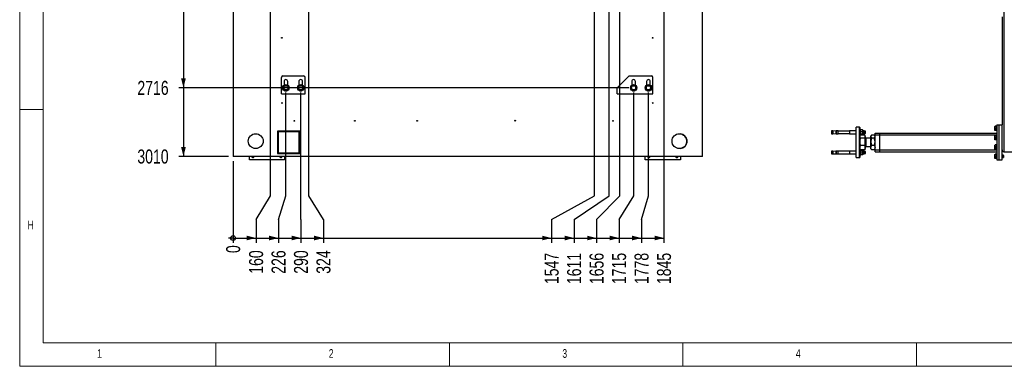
# Model space of a CAD drawing. Header units: millimetres. Extents: x 5 to 589, y 5 to 415.
# Tile 1 of 68: x 5 to 216, y 5 to 79. Entities that reach past the tile are written whole.
import ezdxf

# ---------------------------------------------------------------- set-up
doc = ezdxf.new("R2010")
doc.units = ezdxf.units.MM
doc.layers.add('COTES', color=1, linetype='Continuous')
doc.layers.add('NOTES', color=6, linetype='Continuous')
doc.layers.add('TRAIT-FORT', color=4, linetype='Continuous', lineweight=25)
doc.styles.add('SLDTEXTSTYLE0', font='TXT', dxfattribs={"width": 0.75})
doc.dimstyles.new('SLDDIMSTYLE0', dxfattribs={"dimtxt": 3, "dimasz": 0.333333, "dimexe": 0, "dimexo": 0.0625, "dimgap": 0.75, "dimtad": 0, "dimtih": 1, "dimtoh": 1, "dimdec": 0, "dimlfac": 20, "dimrnd": 1e-09, "dimdsep": 46, "dimtxsty": 'SLDTEXTSTYLE0', "dimblk1": 'ORIGIN', "dimblk2": 'ORIGIN', "dimsah": 1, "dimcen": 0.09, "dimadec": 0, "dimazin": 2, "dimtfac": 1, "dimtdec": 0, "dimtofl": 0, "dimtmove": 0, "dimatfit": 3, "dimldrblk": 'ORIGIN', "dimfxl": 1, "dimfrac": 2, "dimtolj": 1, "dimtzin": 12, "dimarcsym": 0})
doc.dimstyles.new('SLDDIMSTYLE1', dxfattribs={"dimtxt": 3, "dimasz": 2, "dimexe": 0, "dimexo": 0.0625, "dimgap": 0.75, "dimtad": 0, "dimtih": 1, "dimtoh": 1, "dimdec": 0, "dimlfac": 20, "dimrnd": 1e-09, "dimzin": 12, "dimdsep": 46, "dimtxsty": 'SLDTEXTSTYLE0', "dimsah": 1, "dimcen": 0.09, "dimadec": 0, "dimazin": 3, "dimtfac": 1, "dimtdec": 0, "dimtofl": 0, "dimtmove": 0, "dimatfit": 3, "dimfxl": 1, "dimfrac": 2, "dimtolj": 1, "dimtzin": 12, "dimarcsym": 0})

# ---------------------------------------------------------------- blocks, each defined once
blk = doc.blocks.new('_Origin')
at = {"color": 0, "linetype": 'ByBlock', "lineweight": -2}
blk.add_line((0, 0), (-1, 0), dxfattribs=at)
blk.add_circle((0, 0), 0.5, dxfattribs=at)
blk = doc.blocks.new('_D_13')
at = {"layer": 'COTES', "color": 1, "transparency": 16777216}
blk.add_line((50.69, 48.93), (50.69, 31.46), dxfattribs=at)
blk.add_blockref('_Origin', (50.69, 32.46), dxfattribs=at)
at = {"layer": 'COTES', "color": 1, "transparency": 16777216, "insert": (49.2, 29.24), "char_height": 3, "attachment_point": 1, "rotation": 90, "style": 'SLDTEXTSTYLE0'}
blk.add_mtext('0', dxfattribs=at)
blk = doc.blocks.new('_D_14')
at = {"layer": 'COTES', "color": 1, "transparency": 16777216}
for p, q in [((58.71, 41.46), (58.71, 87.28)), ((55.59, 36.46), (58.71, 41.46)), ((55.59, 36.46), (55.59, 31.46)), ((50.69, 32.46), (55.59, 32.46))]:
    blk.add_line(p, q, dxfattribs=at)
blk.add_solid([(55.59, 32.46), (53.59, 32.96), (53.59, 31.96)], dxfattribs=at)
at = {"layer": 'COTES', "color": 1, "transparency": 16777216, "insert": (54.1, 24.81), "char_height": 3, "attachment_point": 1, "rotation": 90, "style": 'SLDTEXTSTYLE0'}
blk.add_mtext('160', dxfattribs=at)
blk = doc.blocks.new('_D_15')
at = {"layer": 'COTES', "color": 1, "transparency": 16777216}
for p, q in [((61.99, 41.46), (61.99, 63.62)), ((60.4, 36.46), (61.99, 41.46)), ((60.4, 36.46), (60.4, 31.46)), ((55.59, 32.46), (60.4, 32.46))]:
    blk.add_line(p, q, dxfattribs=at)
blk.add_solid([(60.4, 32.46), (58.4, 32.96), (58.4, 31.96)], dxfattribs=at)
at = {"layer": 'COTES', "color": 1, "transparency": 16777216, "insert": (58.91, 24.81), "char_height": 3, "attachment_point": 1, "rotation": 90, "style": 'SLDTEXTSTYLE0'}
blk.add_mtext('226', dxfattribs=at)
blk = doc.blocks.new('_D_16')
at = {"layer": 'COTES', "color": 1, "transparency": 16777216}
for p, q in [((65.16, 41.46), (65.16, 63.62)), ((65.21, 36.46), (65.16, 41.46)), ((65.21, 36.46), (65.21, 31.46)), ((60.4, 32.46), (65.21, 32.46))]:
    blk.add_line(p, q, dxfattribs=at)
blk.add_solid([(65.21, 32.46), (63.21, 32.96), (63.21, 31.96)], dxfattribs=at)
at = {"layer": 'COTES', "color": 1, "transparency": 16777216, "insert": (63.72, 24.81), "char_height": 3, "attachment_point": 1, "rotation": 90, "style": 'SLDTEXTSTYLE0'}
blk.add_mtext('290', dxfattribs=at)
blk = doc.blocks.new('_D_17')
at = {"layer": 'COTES', "color": 1, "transparency": 16777216}
for p, q in [((66.9, 41.46), (66.9, 101.44)), ((70.02, 36.46), (66.9, 41.46)), ((70.02, 36.46), (70.02, 31.46)), ((65.21, 32.46), (70.02, 32.46))]:
    blk.add_line(p, q, dxfattribs=at)
blk.add_solid([(70.02, 32.46), (68.02, 32.96), (68.02, 31.96)], dxfattribs=at)
at = {"layer": 'COTES', "color": 1, "transparency": 16777216, "insert": (68.53, 24.81), "char_height": 3, "attachment_point": 1, "rotation": 90, "style": 'SLDTEXTSTYLE0'}
blk.add_mtext('324', dxfattribs=at)
blk = doc.blocks.new('_D_18')
at = {"layer": 'COTES', "color": 1, "transparency": 16777216}
for p, q in [((128.04, 41.46), (128.04, 87.42)), ((118.87, 36.46), (128.04, 41.46)), ((118.87, 36.46), (118.87, 31.46)), ((70.02, 32.46), (118.87, 32.46))]:
    blk.add_line(p, q, dxfattribs=at)
blk.add_solid([(118.87, 32.46), (116.87, 32.96), (116.87, 31.96)], dxfattribs=at)
at = {"layer": 'COTES', "color": 1, "transparency": 16777216, "insert": (117.38, 22.59), "char_height": 3, "attachment_point": 1, "rotation": 90, "style": 'SLDTEXTSTYLE0'}
blk.add_mtext('1547', dxfattribs=at)
blk = doc.blocks.new('_D_19')
at = {"layer": 'COTES', "color": 1, "transparency": 16777216}
for p, q in [((131.21, 41.46), (131.21, 87.42)), ((123.68, 36.46), (131.21, 41.46)), ((123.68, 36.46), (123.68, 31.46)), ((118.87, 32.46), (123.68, 32.46))]:
    blk.add_line(p, q, dxfattribs=at)
blk.add_solid([(123.68, 32.46), (121.68, 32.96), (121.68, 31.96)], dxfattribs=at)
at = {"layer": 'COTES', "color": 1, "transparency": 16777216, "insert": (122.19, 22.59), "char_height": 3, "attachment_point": 1, "rotation": 90, "style": 'SLDTEXTSTYLE0'}
blk.add_mtext('1611', dxfattribs=at)
blk = doc.blocks.new('_D_20')
at = {"layer": 'COTES', "color": 1, "transparency": 16777216}
for p, q in [((133.47, 41.46), (133.47, 101.44)), ((128.49, 36.46), (133.47, 41.46)), ((128.49, 36.46), (128.49, 31.46)), ((123.68, 32.46), (128.49, 32.46))]:
    blk.add_line(p, q, dxfattribs=at)
blk.add_solid([(128.49, 32.46), (126.49, 32.96), (126.49, 31.96)], dxfattribs=at)
at = {"layer": 'COTES', "color": 1, "transparency": 16777216, "insert": (127, 22.59), "char_height": 3, "attachment_point": 1, "rotation": 90, "style": 'SLDTEXTSTYLE0'}
blk.add_mtext('1656', dxfattribs=at)
blk = doc.blocks.new('_D_21')
at = {"layer": 'COTES', "color": 1, "transparency": 16777216}
for p, q in [((136.44, 41.46), (136.44, 63.62)), ((133.3, 36.46), (136.44, 41.46)), ((133.3, 36.46), (133.3, 31.46)), ((128.49, 32.46), (133.3, 32.46))]:
    blk.add_line(p, q, dxfattribs=at)
blk.add_solid([(133.3, 32.46), (131.3, 32.96), (131.3, 31.96)], dxfattribs=at)
at = {"layer": 'COTES', "color": 1, "transparency": 16777216, "insert": (131.81, 22.59), "char_height": 3, "attachment_point": 1, "rotation": 90, "style": 'SLDTEXTSTYLE0'}
blk.add_mtext('1715', dxfattribs=at)
blk = doc.blocks.new('_D_22')
at = {"layer": 'COTES', "color": 1, "transparency": 16777216}
for p, q in [((139.61, 41.46), (139.61, 63.62)), ((138.11, 36.46), (139.61, 41.46)), ((138.11, 36.46), (138.11, 31.46)), ((133.3, 32.46), (138.11, 32.46))]:
    blk.add_line(p, q, dxfattribs=at)
blk.add_solid([(138.11, 32.46), (136.11, 32.96), (136.11, 31.96)], dxfattribs=at)
at = {"layer": 'COTES', "color": 1, "transparency": 16777216, "insert": (136.62, 22.59), "char_height": 3, "attachment_point": 1, "rotation": 90, "style": 'SLDTEXTSTYLE0'}
blk.add_mtext('1778', dxfattribs=at)
blk = doc.blocks.new('_D_23')
at = {"layer": 'COTES', "color": 1, "transparency": 16777216}
for p, q in [((142.92, 89.83), (142.92, 31.46)), ((138.11, 32.46), (142.92, 32.46))]:
    blk.add_line(p, q, dxfattribs=at)
blk.add_solid([(142.92, 32.46), (140.92, 32.96), (140.92, 31.96)], dxfattribs=at)
at = {"layer": 'COTES', "color": 1, "transparency": 16777216, "insert": (141.43, 22.59), "char_height": 3, "attachment_point": 1, "rotation": 90, "style": 'SLDTEXTSTYLE0'}
blk.add_mtext('1845', dxfattribs=at)
blk = doc.blocks.new('_D_36')
at = {"layer": 'COTES', "color": 1, "transparency": 16777216}
for p, q in [((40.06, 85.74), (40.06, 64.62)), ((135.44, 64.62), (39.06, 64.62))]:
    blk.add_line(p, q, dxfattribs=at)
blk.add_solid([(40.06, 64.62), (40.56, 66.62), (39.56, 66.62)], dxfattribs=at)
at = {"layer": 'COTES', "color": 1, "transparency": 16777216, "insert": (30.19, 66.1), "char_height": 3, "attachment_point": 1, "style": 'SLDTEXTSTYLE0'}
blk.add_mtext('2716', dxfattribs=at)
blk = doc.blocks.new('_D_37')
at = {"layer": 'COTES', "color": 1, "transparency": 16777216}
for p, q in [((40.06, 64.62), (40.06, 49.93)), ((49.69, 49.93), (39.06, 49.93))]:
    blk.add_line(p, q, dxfattribs=at)
blk.add_solid([(40.06, 49.93), (40.56, 51.93), (39.56, 51.93)], dxfattribs=at)
at = {"layer": 'COTES', "color": 1, "transparency": 16777216, "insert": (30.19, 51.41), "char_height": 3, "attachment_point": 1, "style": 'SLDTEXTSTYLE0'}
blk.add_mtext('3010', dxfattribs=at)

msp = doc.modelspace()

# ---------------------------------------------------------------- linework, layer by layer
at = {"color": 7, "linetype": 'Continuous', "lineweight": 18}
for p, q in [((5, 415), (5, 5)), ((10, 410), (10, 10)), ((10, 60), (5, 60)), ((10, 10), (584, 10)), ((47, 5), (47, 10)), ((97, 10), (97, 5)), ((147, 5), (147, 10)), ((197, 10), (197, 5)), ((5, 5), (589, 5))]:
    msp.add_line(p, q, dxfattribs=at)
at = {"layer": 'TRAIT-FORT', "color": 4, "linetype": 'Continuous', "lineweight": 25}
for p, q in [((50.686, 200.426), (50.686, 49.927)), ((151.186, 49.927), (151.186, 200.426)), ((215.714, 104.927), (215.714, 50.927)), ((215.314, 79.827), (215.314, 56.677)), ((61.029, 63.352), (61.029, 66.845)), ((61.347, 67.162), (65.792, 67.162)), ((61.585, 65.981), (61.585, 65.158)), ((62.379, 65.167), (62.379, 65.981)), ((64.76, 65.981), (64.76, 65.158)), ((65.554, 65.167), (65.554, 65.981)), ((66.109, 63.352), (66.109, 66.845)), ((135.477, 67.162), (132.937, 64.622)), ((135.477, 67.162), (140.239, 67.162)), ((136.032, 65.981), (136.032, 65.158)), ((136.826, 65.167), (136.826, 65.981)), ((139.207, 65.981), (139.207, 65.158)), ((140.001, 65.167), (140.001, 65.981)), ((140.557, 63.352), (140.557, 66.845)), ((61.029, 63.352), (66.109, 63.352)), ((132.937, 63.352), (132.937, 64.622)), ((132.937, 63.352), (140.557, 63.352)), ((64.986, 55.327), (60.186, 55.327)), ((60.186, 55.327), (60.186, 50.527)), ((60.186, 54.927), (60.336, 54.927)), ((60.336, 55.177), (60.336, 50.677)), ((64.836, 55.177), (60.336, 55.177)), ((61.686, 55.327), (61.686, 55.177)), ((64.836, 50.677), (64.836, 55.177)), ((64.836, 54.927), (64.986, 54.927)), ((64.986, 50.527), (64.986, 55.327)), ((179.071, 55.392), (178.814, 55.392)), ((178.814, 55.392), (178.814, 54.792)), ((179.689, 55.338), (179.071, 55.392)), ((179.071, 55.392), (179.071, 54.792)), ((179.071, 54.792), (179.689, 54.846)), ((179.799, 55.367), (179.689, 55.367)), ((179.689, 55.367), (179.689, 54.817)), ((179.689, 54.817), (179.799, 54.817)), ((180.204, 55.392), (179.799, 55.392)), ((179.799, 55.392), (179.799, 54.792)), ((180.204, 54.792), (180.204, 55.392)), ((182.614, 55.367), (180.204, 55.367)), ((180.204, 54.817), (182.614, 54.817)), ((184.089, 55.392), (182.614, 55.392)), ((182.614, 55.392), (182.614, 54.792)), ((184.789, 56.177), (184.089, 56.177)), ((184.089, 49.677), (184.089, 56.177)), ((184.839, 56.127), (184.789, 56.177)), ((184.789, 52.927), (184.789, 56.177)), ((184.839, 56.127), (184.839, 52.927)), ((184.964, 55.692), (184.839, 55.692)), ((184.964, 54.511), (184.964, 55.692)), ((184.974, 55.557), (184.964, 55.542)), ((185.414, 55.593), (185.014, 55.593)), ((185.414, 55.223), (185.014, 55.223)), ((185.464, 55.542), (185.453, 55.557)), ((185.464, 55.408), (185.464, 55.542)), ((185.464, 54.972), (185.464, 55.408)), ((185.789, 55.392), (185.464, 55.392)), ((185.464, 54.656), (185.464, 54.972)), ((185.864, 55.317), (185.789, 55.392)), ((185.789, 54.792), (185.789, 55.392)), ((185.789, 54.792), (185.864, 54.867)), ((186.039, 55.317), (185.864, 55.317)), ((185.864, 54.867), (185.864, 55.317)), ((185.864, 54.867), (186.039, 54.867)), ((186.064, 55.292), (186.039, 55.317)), ((186.039, 54.867), (186.039, 55.317)), ((186.039, 54.867), (186.064, 54.892)), ((186.064, 54.892), (186.064, 55.292)), ((188.114, 54.927), (189.114, 54.927)), ((188.114, 54.527), (188.114, 54.927)), ((189.114, 54.527), (189.114, 54.927)), ((189.114, 54.927), (214.214, 54.927)), ((213.778, 56.355), (213.764, 56.33)), ((213.764, 55.523), (213.764, 56.33)), ((213.764, 55.523), (213.778, 55.498)), ((214.114, 56.379), (213.814, 56.379)), ((214.114, 55.987), (213.814, 55.987)), ((214.114, 55.535), (213.814, 55.535)), ((214.114, 55.474), (213.814, 55.474)), ((214.214, 56.477), (214.114, 56.477)), ((214.114, 56.435), (214.114, 56.477)), ((214.114, 55.377), (214.114, 56.435)), ((214.114, 55.377), (214.214, 55.377)), ((214.214, 56.677), (214.214, 49.177)), ((214.214, 56.677), (214.714, 56.677)), ((214.714, 49.177), (214.714, 56.677)), ((214.714, 56.677), (215.314, 56.677)), ((215.314, 49.177), (215.314, 56.677)), ((60.186, 54.527), (60.336, 54.527)), ((64.836, 54.527), (64.986, 54.527)), ((178.814, 54.792), (179.071, 54.792)), ((179.799, 54.792), (180.204, 54.792)), ((182.614, 54.792), (184.089, 54.792)), ((184.789, 49.677), (184.789, 52.927)), ((184.839, 54.492), (184.964, 54.492)), ((184.925, 54.451), (184.839, 54.302)), ((184.839, 52.927), (184.839, 49.727)), ((185.954, 53.829), (184.961, 53.829)), ((184.964, 54.642), (184.974, 54.626)), ((184.964, 54.492), (184.964, 54.511)), ((185.954, 54.509), (184.964, 54.509)), ((185.414, 54.722), (185.014, 54.722)), ((185.014, 54.591), (185.414, 54.591)), ((185.453, 54.626), (185.464, 54.642)), ((185.464, 54.792), (185.789, 54.792)), ((185.464, 54.642), (185.464, 54.656)), ((185.954, 54.509), (185.954, 53.829)), ((185.964, 54.204), (185.954, 54.204)), ((185.954, 53.829), (185.954, 52.246)), ((185.964, 54.204), (185.964, 51.649)), ((186.122, 53.718), (186.014, 53.827)), ((186.014, 53.827), (186.014, 53.438)), ((186.014, 53.438), (186.014, 52.027)), ((187.214, 53.827), (186.122, 53.827)), ((186.122, 53.827), (186.122, 52.027)), ((187.352, 54.44), (187.214, 54.302)), ((187.214, 54.176), (187.214, 54.302)), ((187.214, 53.054), (187.214, 54.176)), ((187.214, 51.805), (187.214, 53.054)), ((187.901, 54.507), (187.426, 54.507)), ((187.901, 53.845), (187.426, 53.845)), ((188.114, 54.302), (187.975, 54.44)), ((188.114, 54.527), (189.114, 54.527)), ((188.114, 51.327), (188.114, 54.527)), ((189.114, 54.527), (214.214, 54.527)), ((189.114, 51.327), (189.114, 54.527)), ((213.778, 54.355), (213.764, 54.33)), ((213.764, 53.523), (213.764, 54.33)), ((213.764, 53.523), (213.778, 53.498)), ((214.114, 54.379), (213.814, 54.379)), ((214.114, 53.987), (213.814, 53.987)), ((214.114, 53.535), (213.814, 53.535)), ((214.114, 53.474), (213.814, 53.474)), ((214.214, 54.477), (214.114, 54.477)), ((214.114, 54.435), (214.114, 54.477)), ((214.114, 53.377), (214.114, 54.435)), ((214.114, 53.377), (214.214, 53.377)), ((60.186, 51.327), (60.336, 51.327)), ((60.186, 50.927), (60.336, 50.927)), ((60.336, 50.677), (64.836, 50.677)), ((61.686, 50.677), (61.686, 50.527)), ((64.836, 51.327), (64.986, 51.327)), ((64.836, 50.927), (64.986, 50.927)), ((179.071, 51.061), (178.814, 51.061)), ((178.814, 51.061), (178.814, 50.471)), ((179.689, 51.007), (179.071, 51.061)), ((179.071, 51.061), (179.071, 50.471)), ((179.799, 51.036), (179.689, 51.036)), ((179.689, 51.036), (179.689, 50.495)), ((180.204, 51.061), (179.799, 51.061)), ((179.799, 51.061), (179.799, 50.471)), ((180.204, 50.471), (180.204, 51.061)), ((182.614, 51.036), (180.204, 51.036)), ((184.089, 51.061), (182.614, 51.061)), ((182.614, 51.061), (182.614, 50.471)), ((184.839, 51.552), (184.925, 51.402)), ((184.952, 51.361), (184.839, 51.361)), ((184.961, 51.344), (184.929, 51.405)), ((185.954, 52.246), (184.961, 52.246)), ((185.954, 51.344), (184.961, 51.344)), ((184.964, 50.161), (184.964, 51.344)), ((184.974, 51.227), (184.964, 51.211)), ((185.014, 51.263), (185.414, 51.263)), ((185.014, 50.893), (185.414, 50.893)), ((185.464, 51.211), (185.453, 51.227)), ((185.464, 51.078), (185.464, 51.211)), ((185.464, 50.642), (185.464, 51.078)), ((185.789, 51.061), (185.464, 51.061)), ((185.464, 50.326), (185.464, 50.642)), ((185.864, 50.986), (185.789, 51.061)), ((185.789, 50.471), (185.789, 51.061)), ((186.039, 50.986), (185.864, 50.986)), ((185.864, 50.536), (185.864, 50.986)), ((185.954, 52.246), (185.954, 51.344)), ((185.954, 51.649), (185.964, 51.649)), ((186.014, 52.027), (186.122, 52.135)), ((186.064, 50.961), (186.039, 50.986)), ((186.039, 50.536), (186.039, 50.986)), ((186.064, 50.561), (186.064, 50.961)), ((186.122, 52.027), (187.214, 52.027)), ((187.214, 51.552), (187.214, 51.805)), ((187.214, 51.552), (187.352, 51.413)), ((187.351, 51.414), (187.426, 51.346)), ((187.901, 52.264), (187.426, 52.264)), ((187.901, 51.346), (187.426, 51.346)), ((187.901, 51.346), (187.976, 51.414)), ((187.975, 51.413), (188.114, 51.552)), ((188.114, 51.327), (189.114, 51.327)), ((188.114, 50.927), (188.114, 51.327)), ((188.114, 50.927), (189.114, 50.927)), ((189.114, 51.327), (214.214, 51.327)), ((189.114, 50.927), (189.114, 51.327)), ((189.114, 50.927), (214.214, 50.927)), ((213.778, 52.355), (213.764, 52.33)), ((213.764, 51.523), (213.764, 52.33)), ((213.764, 51.523), (213.778, 51.498)), ((214.114, 52.379), (213.814, 52.379)), ((214.114, 51.987), (213.814, 51.987)), ((214.114, 51.535), (213.814, 51.535)), ((214.114, 51.474), (213.814, 51.474)), ((214.214, 52.477), (214.114, 52.477)), ((214.114, 52.435), (214.114, 52.477)), ((214.114, 51.377), (214.114, 52.435)), ((214.114, 51.377), (214.214, 51.377)), ((215.314, 51.277), (215.317, 51.277)), ((215.714, 50.927), (218.914, 50.927)), ((151.186, 49.927), (50.686, 49.927)), ((54.186, 49.177), (54.186, 49.927)), ((61.686, 49.177), (54.186, 49.177)), ((60.186, 50.527), (64.986, 50.527)), ((61.686, 49.927), (61.686, 49.177)), ((138.936, 49.177), (138.936, 49.927)), ((146.436, 49.177), (138.936, 49.177)), ((146.436, 49.927), (146.436, 49.177)), ((178.814, 50.471), (178.814, 50.461)), ((178.814, 50.461), (179.071, 50.461)), ((179.071, 50.461), (179.689, 50.516)), ((179.071, 50.471), (179.071, 50.461)), ((179.689, 50.495), (179.689, 50.486)), ((179.689, 50.486), (179.799, 50.486)), ((179.799, 50.471), (179.799, 50.461)), ((179.799, 50.461), (180.204, 50.461)), ((180.204, 50.486), (182.614, 50.486)), ((180.204, 50.461), (180.204, 50.471)), ((182.614, 50.471), (182.614, 50.461)), ((182.614, 50.461), (184.089, 50.461)), ((184.089, 49.677), (184.789, 49.677)), ((184.789, 49.677), (184.839, 49.727)), ((184.839, 50.161), (184.964, 50.161)), ((184.964, 50.311), (184.974, 50.296)), ((185.414, 50.392), (185.014, 50.392)), ((185.414, 50.26), (185.014, 50.26)), ((185.453, 50.296), (185.464, 50.311)), ((185.464, 50.461), (185.789, 50.461)), ((185.464, 50.311), (185.464, 50.326)), ((185.789, 50.461), (185.864, 50.536)), ((185.789, 50.461), (185.789, 50.471)), ((185.864, 50.536), (186.039, 50.536)), ((186.039, 50.536), (186.064, 50.561)), ((213.778, 50.355), (213.764, 50.33)), ((213.764, 49.523), (213.764, 50.33)), ((213.764, 49.523), (213.778, 49.498)), ((214.114, 50.379), (213.814, 50.379)), ((214.114, 49.987), (213.814, 49.987)), ((214.114, 49.535), (213.814, 49.535)), ((214.114, 49.474), (213.814, 49.474)), ((214.214, 50.477), (214.114, 50.477)), ((214.114, 50.435), (214.114, 50.477)), ((214.114, 49.377), (214.114, 50.435)), ((214.114, 49.377), (214.214, 49.377)), ((214.214, 49.177), (214.714, 49.177)), ((214.714, 49.177), (215.314, 49.177)), ((215.579, 50.177), (215.314, 50.177)), ((215.314, 49.677), (215.579, 49.677)), ((215.614, 50.142), (215.579, 50.177)), ((215.579, 49.677), (215.579, 50.177)), ((215.579, 49.677), (215.614, 49.712)), ((215.614, 50.142), (215.614, 49.712))]:
    msp.add_line(p, q, dxfattribs=at)
for centre, radius in [((61.139, 75.332), 0.0825), ((140.517, 75.332), 0.0825), ((61.988, 64.616), 0.675), ((61.988, 64.616), 0.451), ((65.163, 64.616), 0.675), ((65.163, 64.616), 0.451), ((136.436, 64.616), 0.675), ((136.436, 64.616), 0.451), ((139.611, 64.616), 0.675), ((139.611, 64.616), 0.451), ((61.143, 61.356), 0.0825), ((140.514, 61.356), 0.0825), ((63.806, 57.546), 0.0825), ((76.758, 57.546), 0.0825), ((90.096, 57.546), 0.0825), ((111.049, 57.584), 0.0825), ((132.025, 57.546), 0.0825), ((55.534, 53.196), 1.587), ((55.534, 53.196), 1.587), ((146.237, 53.196), 1.587)]:
    msp.add_circle(centre, radius, dxfattribs=at)
for centre, radius, start, end in [((61.347, 66.845), 0.318, 90, 180), ((61.982, 65.981), 0.397, 0, 180), ((65.157, 65.981), 0.397, 0, 180), ((65.792, 66.845), 0.318, 0, 90), ((136.429, 65.981), 0.397, 0, 180), ((139.604, 65.981), 0.397, 0, 180), ((140.239, 66.845), 0.317, 0, 90), ((61.982, 64.33), 0.397, 241.31059, 296.0947), ((65.157, 64.33), 0.397, 246.20803, 291.1951), ((136.429, 64.33), 0.397, 237.28406, 300.12301), ((139.604, 64.33), 0.397, 241.84384, 295.56102), ((146.244, 53.196), 1.588, 276.89087, 83.89195), ((186.014, 53.877), 0.05, 180, 270), ((186.014, 51.977), 0.05, 90, 180), ((215.714, 51.327), 0.4, 180, 270), ((54.936, 49.927), 0.25, 179.99196, 0.00804), ((54.936, 49.927), 0.215, 179.99065, 0.00935), ((60.936, 49.927), 0.25, 179.99196, 0.00804), ((60.936, 49.927), 0.215, 179.99065, 0.00935), ((139.686, 49.927), 0.25, 179.99196, 0.00804), ((139.686, 49.927), 0.215, 179.99065, 0.00935), ((145.686, 49.927), 0.25, 179.99196, 0.00804), ((145.686, 49.927), 0.215, 179.99065, 0.00935)]:
    msp.add_arc(centre, radius, start, end, dxfattribs=at)
for points, knots in [([(61.92, 65.161), (61.882, 65.132), (61.806, 65.074), (61.692, 64.988), (61.583, 64.906), (61.517, 64.855), (61.483, 64.83)], [0, 0, 0, 0, 0.2646059, 0.5349496, 0.7653441, 1, 1, 1, 1]), ([(61.551, 64.286), (61.542, 64.355), (61.528, 64.47), (61.507, 64.636), (61.493, 64.748), (61.485, 64.812), (61.483, 64.83)], [0, 0, 0, 0, 0.3862435, 0.6384308, 0.8974327, 1, 1, 1, 1]), ([(62.056, 64.072), (62.012, 64.091), (61.923, 64.128), (61.792, 64.184), (61.667, 64.237), (61.59, 64.269), (61.551, 64.286)], [0, 0, 0, 0, 0.2646059, 0.5349496, 0.7653441, 1, 1, 1, 1]), ([(61.92, 65.161), (61.964, 65.142), (62.053, 65.105), (62.184, 65.049), (62.31, 64.996), (62.387, 64.964), (62.426, 64.947)], [0, 0, 0, 0, 0.2646059, 0.5349496, 0.7653441, 1, 1, 1, 1]), ([(62.056, 64.072), (62.094, 64.101), (62.171, 64.159), (62.284, 64.245), (62.393, 64.327), (62.46, 64.377), (62.493, 64.403)], [0, 0, 0, 0, 0.2646059, 0.5349496, 0.7653441, 1, 1, 1, 1]), ([(62.493, 64.403), (62.485, 64.472), (62.471, 64.587), (62.45, 64.753), (62.436, 64.865), (62.428, 64.929), (62.426, 64.947)], [0, 0, 0, 0, 0.3862435, 0.6384308, 0.8974327, 1, 1, 1, 1]), ([(65.095, 65.161), (65.057, 65.132), (64.981, 65.074), (64.867, 64.988), (64.758, 64.906), (64.692, 64.855), (64.658, 64.83)], [0, 0, 0, 0, 0.2646059, 0.5349496, 0.7653441, 1, 1, 1, 1]), ([(64.726, 64.286), (64.717, 64.355), (64.703, 64.47), (64.682, 64.636), (64.668, 64.748), (64.66, 64.812), (64.658, 64.83)], [0, 0, 0, 0, 0.3862435, 0.6384308, 0.8974327, 1, 1, 1, 1]), ([(65.231, 64.072), (65.187, 64.091), (65.098, 64.128), (64.967, 64.184), (64.842, 64.237), (64.765, 64.269), (64.726, 64.286)], [0, 0, 0, 0, 0.2646059, 0.5349496, 0.7653441, 1, 1, 1, 1]), ([(65.095, 65.161), (65.139, 65.142), (65.228, 65.105), (65.359, 65.049), (65.485, 64.996), (65.562, 64.964), (65.601, 64.947)], [0, 0, 0, 0, 0.2646059, 0.5349496, 0.7653441, 1, 1, 1, 1]), ([(65.231, 64.072), (65.269, 64.101), (65.346, 64.159), (65.459, 64.245), (65.568, 64.327), (65.635, 64.377), (65.668, 64.403)], [0, 0, 0, 0, 0.2646059, 0.5349496, 0.7653441, 1, 1, 1, 1]), ([(65.668, 64.403), (65.66, 64.472), (65.646, 64.587), (65.625, 64.753), (65.611, 64.865), (65.603, 64.929), (65.601, 64.947)], [0, 0, 0, 0, 0.3862435, 0.6384308, 0.8974327, 1, 1, 1, 1]), ([(136.368, 65.161), (136.33, 65.132), (136.253, 65.074), (136.139, 64.988), (136.031, 64.906), (135.964, 64.855), (135.93, 64.83)], [0, 0, 0, 0, 0.2646059, 0.5349496, 0.7653441, 1, 1, 1, 1]), ([(135.998, 64.286), (135.989, 64.355), (135.975, 64.47), (135.954, 64.636), (135.941, 64.748), (135.933, 64.812), (135.93, 64.83)], [0, 0, 0, 0, 0.3862435, 0.63843083, 0.89743273, 1, 1, 1, 1]), ([(136.503, 64.072), (136.459, 64.091), (136.371, 64.128), (136.239, 64.184), (136.114, 64.237), (136.037, 64.269), (135.998, 64.286)], [0, 0, 0, 0, 0.2646059, 0.5349496, 0.7653441, 1, 1, 1, 1]), ([(136.368, 65.161), (136.412, 65.142), (136.5, 65.105), (136.632, 65.049), (136.757, 64.996), (136.834, 64.964), (136.873, 64.947)], [0, 0, 0, 0, 0.26460585, 0.53494964, 0.7653441, 1, 1, 1, 1]), ([(136.503, 64.072), (136.541, 64.101), (136.618, 64.159), (136.732, 64.245), (136.841, 64.327), (136.907, 64.377), (136.941, 64.403)], [0, 0, 0, 0, 0.2646059, 0.5349496, 0.7653441, 1, 1, 1, 1]), ([(136.941, 64.403), (136.932, 64.472), (136.918, 64.587), (136.897, 64.753), (136.883, 64.865), (136.875, 64.929), (136.873, 64.947)], [0, 0, 0, 0, 0.3862435, 0.6384308, 0.8974327, 1, 1, 1, 1]), ([(139.543, 65.161), (139.505, 65.132), (139.428, 65.074), (139.314, 64.988), (139.206, 64.906), (139.139, 64.855), (139.105, 64.83)], [0, 0, 0, 0, 0.2646059, 0.5349496, 0.7653441, 1, 1, 1, 1]), ([(139.173, 64.286), (139.164, 64.355), (139.15, 64.47), (139.129, 64.636), (139.116, 64.748), (139.108, 64.812), (139.105, 64.83)], [0, 0, 0, 0, 0.3862435, 0.63843083, 0.89743273, 1, 1, 1, 1]), ([(139.678, 64.072), (139.634, 64.091), (139.546, 64.128), (139.414, 64.184), (139.289, 64.237), (139.212, 64.269), (139.173, 64.286)], [0, 0, 0, 0, 0.2646059, 0.5349496, 0.7653441, 1, 1, 1, 1]), ([(139.543, 65.161), (139.587, 65.142), (139.675, 65.105), (139.807, 65.049), (139.932, 64.996), (140.009, 64.964), (140.048, 64.947)], [0, 0, 0, 0, 0.26460585, 0.53494964, 0.7653441, 1, 1, 1, 1]), ([(139.678, 64.072), (139.716, 64.101), (139.793, 64.159), (139.907, 64.245), (140.016, 64.327), (140.082, 64.377), (140.116, 64.403)], [0, 0, 0, 0, 0.2646059, 0.5349496, 0.7653441, 1, 1, 1, 1]), ([(140.116, 64.403), (140.107, 64.472), (140.093, 64.587), (140.072, 64.753), (140.058, 64.865), (140.05, 64.929), (140.048, 64.947)], [0, 0, 0, 0, 0.3862435, 0.6384308, 0.8974327, 1, 1, 1, 1]), ([(184.964, 55.408), (184.965, 55.434), (184.969, 55.487), (184.992, 55.548), (185.009, 55.583), (185.014, 55.593)], [0, 0, 0, 0, 0.413688, 0.8380277, 1, 1, 1, 1]), ([(185.014, 55.223), (185, 55.253), (184.972, 55.313), (184.966, 55.376), (184.964, 55.408)], [0, 0, 0, 0, 0.49324437, 1, 1, 1, 1]), ([(184.964, 54.972), (184.965, 55.008), (184.969, 55.079), (184.992, 55.163), (185.009, 55.21), (185.014, 55.223)], [0, 0, 0, 0, 0.413688, 0.8380277, 1, 1, 1, 1]), ([(185.014, 54.722), (185.006, 54.742), (184.992, 54.782), (184.977, 54.844), (184.966, 54.907), (184.964, 54.951), (184.964, 54.972)], [0, 0, 0, 0, 0.2459566, 0.4930804, 0.7452785, 1, 1, 1, 1]), ([(185.014, 55.593), (184.998, 55.582), (184.981, 55.57), (184.976, 55.558), (184.976, 55.556)], [0, 0, 0, 0, 0.8816382, 1, 1, 1, 1]), ([(185.464, 55.408), (185.462, 55.434), (185.458, 55.487), (185.435, 55.548), (185.418, 55.583), (185.414, 55.593)], [0, 0, 0, 0, 0.413688, 0.8380277, 1, 1, 1, 1]), ([(185.414, 55.593), (185.429, 55.582), (185.446, 55.57), (185.451, 55.558), (185.451, 55.556)], [0, 0, 0, 0, 0.88163821, 1, 1, 1, 1]), ([(185.414, 55.223), (185.427, 55.253), (185.455, 55.313), (185.461, 55.376), (185.464, 55.408)], [0, 0, 0, 0, 0.4932444, 1, 1, 1, 1]), ([(185.464, 54.972), (185.462, 55.008), (185.458, 55.079), (185.435, 55.163), (185.418, 55.21), (185.414, 55.223)], [0, 0, 0, 0, 0.413688, 0.8380277, 1, 1, 1, 1]), ([(185.414, 54.722), (185.421, 54.742), (185.435, 54.782), (185.45, 54.844), (185.461, 54.907), (185.463, 54.951), (185.464, 54.972)], [0, 0, 0, 0, 0.24595661, 0.49308036, 0.74527846, 1, 1, 1, 1]), ([(213.814, 55.987), (213.803, 56.021), (213.781, 56.09), (213.773, 56.192), (213.784, 56.289), (213.804, 56.348), (213.814, 56.379)], [0, 0, 0, 0, 0.2646049, 0.5349477, 0.7653431, 1, 1, 1, 1]), ([(213.814, 55.987), (213.803, 55.948), (213.781, 55.869), (213.773, 55.751), (213.784, 55.639), (213.804, 55.57), (213.814, 55.535)], [0, 0, 0, 0, 0.26460494, 0.53494775, 0.76534313, 1, 1, 1, 1]), ([(213.814, 55.474), (213.806, 55.478), (213.789, 55.486), (213.775, 55.499), (213.776, 55.513), (213.793, 55.526), (213.809, 55.533), (213.814, 55.535)], [0, 0, 0, 0, 0.1920039, 0.3858618, 0.637826, 0.8965988, 1, 1, 1, 1]), ([(213.779, 56.355), (213.779, 56.355), (213.779, 56.361), (213.794, 56.369), (213.809, 56.377), (213.814, 56.379)], [0, 0, 0, 0, 0.0822371, 0.7379774, 1, 1, 1, 1]), ([(184.952, 54.492), (184.922, 54.442), (184.876, 54.365), (184.844, 54.256), (184.84, 54.198), (184.839, 54.169)], [0, 0, 0, 0, 0.4676184, 0.7329575, 1, 1, 1, 1]), ([(184.839, 54.169), (184.845, 54.112), (184.857, 53.997), (184.926, 53.885), (184.961, 53.829)], [0, 0, 0, 0, 0.4945107, 1, 1, 1, 1]), ([(184.961, 53.829), (184.944, 53.765), (184.909, 53.637), (184.87, 53.441), (184.844, 53.241), (184.84, 53.105), (184.839, 53.038)], [0, 0, 0, 0, 0.2472686, 0.4953626, 0.746874, 1, 1, 1, 1]), ([(184.839, 53.038), (184.845, 52.905), (184.857, 52.637), (184.926, 52.377), (184.961, 52.246)], [0, 0, 0, 0, 0.4945107, 1, 1, 1, 1]), ([(184.964, 54.656), (184.965, 54.665), (184.969, 54.684), (184.992, 54.706), (185.009, 54.718), (185.014, 54.722)], [0, 0, 0, 0, 0.41368801, 0.83802774, 1, 1, 1, 1]), ([(185.014, 54.591), (184.998, 54.601), (184.981, 54.613), (184.976, 54.625), (184.976, 54.627)], [0, 0, 0, 0, 0.8816382, 1, 1, 1, 1]), ([(185.464, 54.656), (185.462, 54.665), (185.458, 54.684), (185.435, 54.706), (185.418, 54.718), (185.414, 54.722)], [0, 0, 0, 0, 0.413688, 0.8380277, 1, 1, 1, 1]), ([(185.414, 54.591), (185.427, 54.601), (185.455, 54.622), (185.461, 54.645), (185.464, 54.656)], [0, 0, 0, 0, 0.4932444, 1, 1, 1, 1]), ([(187.426, 54.507), (187.404, 54.488), (187.359, 54.449), (187.291, 54.376), (187.228, 54.285), (187.218, 54.213), (187.214, 54.176)], [0, 0, 0, 0, 0.1854954, 0.3717065, 0.6816623, 1, 1, 1, 1]), ([(187.214, 54.176), (187.214, 54.169), (187.215, 54.122), (187.247, 54.032), (187.33, 53.928), (187.4, 53.867), (187.426, 53.845)], [0, 0, 0, 0, 0.0568241, 0.4131834, 0.7825962, 1, 1, 1, 1]), ([(187.426, 53.845), (187.401, 53.791), (187.349, 53.684), (187.286, 53.515), (187.239, 53.338), (187.216, 53.182), (187.214, 53.087), (187.214, 53.054)], [0, 0, 0, 0, 0.215518, 0.4322283, 0.6544608, 0.8796925, 1, 1, 1, 1]), ([(187.214, 53.054), (187.217, 52.985), (187.223, 52.847), (187.27, 52.644), (187.338, 52.449), (187.397, 52.326), (187.426, 52.264)], [0, 0, 0, 0, 0.2495781, 0.5043645, 0.7510471, 1, 1, 1, 1]), ([(188.114, 54.176), (188.109, 54.212), (188.099, 54.284), (188.037, 54.375), (187.968, 54.449), (187.923, 54.488), (187.901, 54.507)], [0, 0, 0, 0, 0.3093895, 0.6282964, 0.8137389, 1, 1, 1, 1]), ([(187.901, 53.845), (187.914, 53.856), (187.94, 53.878), (187.991, 53.926), (188.035, 53.977), (188.071, 54.03), (188.099, 54.085), (188.112, 54.134), (188.113, 54.169), (188.114, 54.176)], [0, 0, 0, 0, 0.108582, 0.2172876, 0.4550502, 0.5747278, 0.693064, 0.9432146, 1, 1, 1, 1]), ([(188.114, 53.054), (188.11, 53.123), (188.104, 53.262), (188.057, 53.464), (187.989, 53.659), (187.93, 53.783), (187.901, 53.845)], [0, 0, 0, 0, 0.2495781, 0.5043645, 0.7510471, 1, 1, 1, 1]), ([(187.901, 52.264), (187.927, 52.317), (187.978, 52.425), (188.041, 52.594), (188.088, 52.771), (188.111, 52.926), (188.113, 53.021), (188.114, 53.054)], [0, 0, 0, 0, 0.215518, 0.4322283, 0.6544608, 0.8796925, 1, 1, 1, 1]), ([(213.814, 53.987), (213.803, 54.021), (213.781, 54.09), (213.773, 54.192), (213.784, 54.289), (213.804, 54.348), (213.814, 54.379)], [0, 0, 0, 0, 0.2646049, 0.5349477, 0.7653431, 1, 1, 1, 1]), ([(213.814, 53.987), (213.803, 53.948), (213.781, 53.869), (213.773, 53.751), (213.784, 53.639), (213.804, 53.57), (213.814, 53.535)], [0, 0, 0, 0, 0.26460494, 0.53494775, 0.76534313, 1, 1, 1, 1]), ([(213.814, 53.474), (213.806, 53.478), (213.789, 53.486), (213.775, 53.499), (213.776, 53.513), (213.793, 53.526), (213.809, 53.533), (213.814, 53.535)], [0, 0, 0, 0, 0.1920039, 0.3858618, 0.637826, 0.8965988, 1, 1, 1, 1]), ([(213.779, 54.355), (213.779, 54.355), (213.779, 54.361), (213.794, 54.369), (213.809, 54.377), (213.814, 54.379)], [0, 0, 0, 0, 0.0822371, 0.7379774, 1, 1, 1, 1]), ([(184.961, 52.246), (184.928, 52.173), (184.878, 52.063), (184.844, 51.911), (184.84, 51.834), (184.839, 51.795)], [0, 0, 0, 0, 0.4952513, 0.7468182, 1, 1, 1, 1]), ([(184.839, 51.795), (184.845, 51.72), (184.857, 51.567), (184.926, 51.419), (184.961, 51.344)], [0, 0, 0, 0, 0.4945107, 1, 1, 1, 1]), ([(184.964, 51.078), (184.965, 51.104), (184.969, 51.157), (184.992, 51.218), (185.009, 51.253), (185.014, 51.263)], [0, 0, 0, 0, 0.413688, 0.8380277, 1, 1, 1, 1]), ([(185.014, 50.893), (185, 50.922), (184.972, 50.983), (184.966, 51.046), (184.964, 51.078)], [0, 0, 0, 0, 0.4932444, 1, 1, 1, 1]), ([(184.964, 50.642), (184.965, 50.678), (184.969, 50.749), (184.992, 50.832), (185.009, 50.88), (185.014, 50.893)], [0, 0, 0, 0, 0.413688, 0.8380277, 1, 1, 1, 1]), ([(185.014, 50.392), (185, 50.432), (184.972, 50.513), (184.966, 50.599), (184.964, 50.642)], [0, 0, 0, 0, 0.4932444, 1, 1, 1, 1]), ([(185.014, 51.263), (184.998, 51.252), (184.981, 51.24), (184.976, 51.228), (184.976, 51.226)], [0, 0, 0, 0, 0.8816382, 1, 1, 1, 1]), ([(185.464, 51.078), (185.462, 51.104), (185.458, 51.157), (185.435, 51.218), (185.418, 51.253), (185.414, 51.263)], [0, 0, 0, 0, 0.413688, 0.83802774, 1, 1, 1, 1]), ([(185.414, 51.263), (185.429, 51.252), (185.446, 51.24), (185.451, 51.228), (185.451, 51.226)], [0, 0, 0, 0, 0.8816382, 1, 1, 1, 1]), ([(185.414, 50.893), (185.427, 50.922), (185.455, 50.983), (185.461, 51.046), (185.464, 51.078)], [0, 0, 0, 0, 0.4932444, 1, 1, 1, 1]), ([(185.464, 50.642), (185.462, 50.678), (185.458, 50.749), (185.435, 50.832), (185.418, 50.88), (185.414, 50.893)], [0, 0, 0, 0, 0.413688, 0.8380277, 1, 1, 1, 1]), ([(185.414, 50.392), (185.427, 50.432), (185.455, 50.513), (185.461, 50.599), (185.464, 50.642)], [0, 0, 0, 0, 0.4932444, 1, 1, 1, 1]), ([(187.214, 51.805), (187.217, 51.845), (187.223, 51.925), (187.27, 52.043), (187.338, 52.156), (187.397, 52.228), (187.426, 52.264)], [0, 0, 0, 0, 0.2495781, 0.5043645, 0.7510471, 1, 1, 1, 1]), ([(187.426, 51.346), (187.376, 51.409), (187.3, 51.504), (187.239, 51.64), (187.216, 51.73), (187.214, 51.785), (187.214, 51.805)], [0, 0, 0, 0, 0.4320457, 0.6543496, 0.8796539, 1, 1, 1, 1]), ([(187.901, 52.264), (187.951, 52.201), (188.027, 52.106), (188.088, 51.969), (188.111, 51.879), (188.113, 51.824), (188.114, 51.805)], [0, 0, 0, 0, 0.4320457, 0.6543496, 0.8796539, 1, 1, 1, 1]), ([(188.114, 51.805), (188.11, 51.765), (188.104, 51.684), (188.057, 51.567), (187.989, 51.453), (187.93, 51.382), (187.901, 51.346)], [0, 0, 0, 0, 0.2495781, 0.5043645, 0.7510471, 1, 1, 1, 1]), ([(213.814, 51.987), (213.803, 52.021), (213.781, 52.09), (213.773, 52.192), (213.784, 52.289), (213.804, 52.348), (213.814, 52.379)], [0, 0, 0, 0, 0.2646049, 0.5349477, 0.7653431, 1, 1, 1, 1]), ([(213.814, 51.987), (213.803, 51.948), (213.781, 51.869), (213.773, 51.751), (213.784, 51.639), (213.804, 51.57), (213.814, 51.535)], [0, 0, 0, 0, 0.26460494, 0.53494775, 0.76534313, 1, 1, 1, 1]), ([(213.814, 51.474), (213.806, 51.478), (213.789, 51.486), (213.775, 51.499), (213.776, 51.513), (213.793, 51.526), (213.809, 51.533), (213.814, 51.535)], [0, 0, 0, 0, 0.1920039, 0.3858618, 0.637826, 0.8965988, 1, 1, 1, 1]), ([(213.779, 52.355), (213.779, 52.355), (213.779, 52.361), (213.794, 52.369), (213.809, 52.377), (213.814, 52.379)], [0, 0, 0, 0, 0.0822371, 0.7379774, 1, 1, 1, 1]), ([(184.964, 50.326), (184.965, 50.335), (184.969, 50.354), (184.992, 50.376), (185.009, 50.388), (185.014, 50.392)], [0, 0, 0, 0, 0.413688, 0.8380277, 1, 1, 1, 1]), ([(185.014, 50.26), (184.998, 50.271), (184.981, 50.283), (184.976, 50.295), (184.976, 50.297)], [0, 0, 0, 0, 0.88163821, 1, 1, 1, 1]), ([(185.464, 50.326), (185.462, 50.335), (185.458, 50.354), (185.435, 50.376), (185.418, 50.388), (185.414, 50.392)], [0, 0, 0, 0, 0.413688, 0.8380277, 1, 1, 1, 1]), ([(185.414, 50.26), (185.427, 50.271), (185.455, 50.292), (185.461, 50.315), (185.464, 50.326)], [0, 0, 0, 0, 0.49324437, 1, 1, 1, 1]), ([(213.814, 49.987), (213.803, 50.021), (213.781, 50.09), (213.773, 50.192), (213.784, 50.289), (213.804, 50.348), (213.814, 50.379)], [0, 0, 0, 0, 0.2646049, 0.5349477, 0.7653431, 1, 1, 1, 1]), ([(213.814, 49.987), (213.803, 49.948), (213.781, 49.869), (213.773, 49.751), (213.784, 49.639), (213.804, 49.57), (213.814, 49.535)], [0, 0, 0, 0, 0.26460494, 0.53494775, 0.76534313, 1, 1, 1, 1]), ([(213.814, 49.474), (213.806, 49.478), (213.789, 49.486), (213.775, 49.499), (213.776, 49.513), (213.793, 49.526), (213.809, 49.533), (213.814, 49.535)], [0, 0, 0, 0, 0.1920039, 0.3858618, 0.637826, 0.8965988, 1, 1, 1, 1]), ([(213.779, 50.355), (213.779, 50.355), (213.779, 50.361), (213.794, 50.369), (213.809, 50.377), (213.814, 50.379)], [0, 0, 0, 0, 0.0822371, 0.7379774, 1, 1, 1, 1])]:
    msp.add_open_spline(points, degree=3, knots=knots, dxfattribs=at)

# ---------------------------------------------------------------- texts
at = {"layer": 'NOTES', "color": 211, "char_height": 1.852, "attachment_point": 1, "style": 'SLDTEXTSTYLE0'}
for s, insert in [('H', (6.667, 36.168)), ('1', (21.583, 8.668)), ('2', (71.167, 8.668)), ('3', (121.167, 8.668)), ('4', (171.167, 8.668))]:
    msp.add_mtext(s, dxfattribs=dict(at, insert=insert))

# ---------------------------------------------------------------- dimensions: what is measured, and where the dimension line sits
at = {"layer": 'COTES', "color": 1}
for feature_location, offset, dtype, origin, dimstyle, picture, middle in [((136.436, 64.616), (-97.374, 0), 0, (54.964, 200.426), 'SLDDIMSTYLE1', '_D_36', (34.628, 64.616)), ((50.686, 49.927), (-11.625, 0), 0, (54.964, 200.426), 'SLDDIMSTYLE1', '_D_37', (34.628, 49.927)), ((66.898, 102.439), (3.119, -70.978), 1, (50.686, 49.927), 'SLDDIMSTYLE1', '_D_17', (70.017, 28.136)), ((133.474, 102.439), (-4.987, -70.978), 1, (50.686, 49.927), 'SLDDIMSTYLE1', '_D_20', (128.487, 27.027)), ((142.917, 90.828), (0, -59.367), 1, (50.686, 49.927), 'SLDDIMSTYLE1', '_D_23', (142.917, 27.027)), ((128.04, 88.423), (-9.173, -56.962), 1, (50.686, 49.927), 'SLDDIMSTYLE1', '_D_18', (118.866, 27.027)), ((131.215, 88.423), (-7.538, -56.962), 1, (50.686, 49.927), 'SLDDIMSTYLE1', '_D_19', (123.677, 27.027)), ((58.705, 88.281), (-3.119, -56.821), 1, (50.686, 49.927), 'SLDDIMSTYLE1', '_D_14', (55.586, 28.136)), ((61.988, 64.616), (-1.592, -33.156), 1, (50.686, 49.927), 'SLDDIMSTYLE1', '_D_15', (60.396, 28.136)), ((65.163, 64.616), (0.043, -33.156), 1, (50.686, 49.927), 'SLDDIMSTYLE1', '_D_16', (65.207, 28.136)), ((136.436, 64.616), (-3.139, -33.156), 1, (50.686, 49.927), 'SLDDIMSTYLE1', '_D_21', (133.297, 27.027)), ((139.6106, 64.6164), (-1.5037, -33.1558), 1, (50.6865, 49.9266), 'SLDDIMSTYLE1', '_D_22', (138.1069, 27.0272)), ((50.6864631, 49.926578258), (0, -18.466005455), 1, (50.6864631, 49.926578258), 'SLDDIMSTYLE0', '_D_13', (50.6864631, 30.352239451))]:
    dim = msp.add_ordinate_dim(feature_location=feature_location, offset=offset, dtype=dtype, origin=origin, dimstyle=dimstyle, dxfattribs=at)
    dim.commit()
    dim.dimension.update_dxf_attribs({"geometry": picture, "text_midpoint": middle})

doc.saveas('drawing.dxf')
